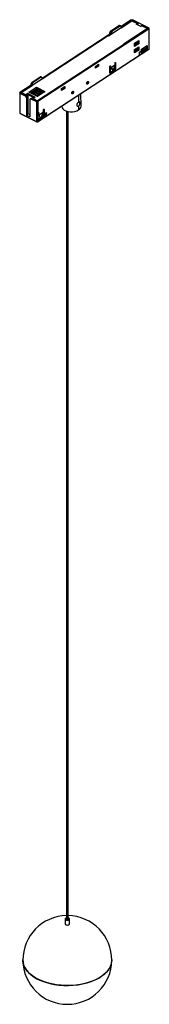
# Paper-space layout '_Isométrica' of a CAD drawing. Header units: millimetres. Extents: x -34 to 53, y -401 to 265.
import ezdxf

# ---------------------------------------------------------------- set-up
doc = ezdxf.new("R2010")
doc.units = ezdxf.units.MM

psp = doc.layouts.new('_Isométrica')

# ---------------------------------------------------------------- linework, layer by layer
at = {"color": 7, "linetype": 'Continuous', "lineweight": 25}
for p, q in [((41.36, 263.87), (25.55, 253.52)), ((27.19, 257.19), (32.6, 260.73)), ((33.35, 260.35), (27.94, 256.81)), ((33.35, 260.35), (32.6, 260.73)), ((33.8, 260.42), (33.05, 260.8)), ((40.93, 264.55), (34.01, 260.02)), ((34.02, 259.15), (34.01, 259.98)), ((34.02, 259.15), (41.35, 263.95)), ((41.35, 263.95), (45.47, 261.85)), ((41.35, 263.86), (41.35, 263.95)), ((44.96, 262.03), (41.36, 263.87)), ((52.88, 258.84), (41.64, 264.57)), ((44.3, 261.6), (44.96, 262.03)), ((47.45, 260), (44.3, 261.6)), ((45.47, 261.85), (44.91, 261.48)), ((44.91, 261.48), (47.16, 260.34)), ((44.91, 261.48), (44.91, 261.29)), ((44.96, 262.03), (44.96, 261.51)), ((47.16, 260.34), (47.72, 260.7)), ((47.16, 260.34), (47.16, 260.14)), ((48.11, 260.43), (47.45, 260)), ((47.72, 260.7), (51.85, 258.6)), ((47.72, 260.7), (47.72, 260.18)), ((51.71, 258.6), (48.11, 260.43)), ((25.29, 253.65), (-33.26, 215.34)), ((52.93, 258.44), (-22.23, 209.26)), ((-19.32, 225.13), (26.53, 255.13)), ((25.31, 253.72), (-19.32, 224.51)), ((25.29, 253.65), (25.55, 253.52)), ((25.31, 253.64), (25.31, 253.72)), ((25.54, 253.6), (25.31, 253.72)), ((27.28, 254.74), (25.54, 253.6)), ((25.54, 253.6), (25.54, 253.53)), ((27.28, 255.56), (26.53, 255.94)), ((26.53, 255.13), (26.53, 255.94)), ((27.28, 254.74), (26.53, 255.13)), ((27.94, 256.81), (27.19, 257.19)), ((27.28, 255.56), (27.28, 254.74)), ((35.9, 248.25), (51.71, 258.6)), ((51.85, 258.6), (36.04, 248.26)), ((51.71, 258.6), (51.71, 258.51)), ((52.93, 244.96), (52.93, 258.44)), ((53.05, 245.16), (53.05, 258.63)), ((36.26, 248.14), (-22.42, 209.74)), ((-22.4, 209.81), (36.15, 248.12)), ((35.9, 248.25), (36.15, 248.12)), ((36.26, 248.14), (36.04, 248.26)), ((36.04, 248.18), (36.04, 248.26)), ((36.15, 248.07), (36.15, 248.12)), ((43.14, 248.72), (45.92, 250.54)), ((45.27, 248.72), (43.14, 247.32)), ((43.14, 246.4), (43.14, 248.72)), ((45.15, 248.59), (43.14, 247.27)), ((45.92, 248.21), (43.14, 246.4)), ((43.41, 248.04), (43.14, 247.98)), ((43.41, 248.04), (43.41, 248.9)), ((44.1, 248.53), (44.09, 249.35)), ((44.73, 249.76), (45.15, 249.54)), ((45.15, 250.04), (45.15, 248.59)), ((45.92, 248.21), (45.15, 248.59)), ((45.92, 250.54), (45.92, 248.21)), ((47.83, 244.73), (51.54, 247.16)), ((51.34, 245.83), (50.7, 246.61)), ((50.78, 246.66), (50.78, 246.51)), ((51.54, 247.16), (51.54, 244.79)), ((-22.33, 195.56), (52.83, 244.74)), ((-16.33, 199.65), (46.37, 240.67)), ((43.14, 244.56), (45.92, 246.38)), ((43.14, 242.27), (43.14, 244.56)), ((45.15, 244.48), (43.14, 243.16)), ((45.92, 244.09), (43.14, 242.27)), ((43.14, 243.87), (43.47, 243.94)), ((43.47, 243.94), (43.47, 244.77)), ((44.15, 244.41), (44.15, 245.22)), ((44.32, 245.33), (44.32, 243.93)), ((45.15, 245.88), (45.15, 244.48)), ((45.15, 244.48), (45.92, 244.09)), ((45.92, 246.38), (45.92, 244.09)), ((46.37, 242.71), (47.36, 243.36)), ((46.37, 240.67), (46.37, 242.71)), ((46.37, 242.71), (46.45, 242.68)), ((46.37, 240.67), (46.45, 240.63)), ((46.45, 242.68), (47.44, 243.33)), ((46.52, 242.56), (46.45, 242.68)), ((46.52, 240.68), (46.45, 240.63)), ((47.51, 243.21), (46.52, 242.56)), ((46.52, 240.68), (46.52, 242.56)), ((46.52, 240.68), (47.51, 241.33)), ((47.36, 243.36), (47.44, 243.33)), ((47.51, 243.21), (47.44, 243.33)), ((47.51, 241.42), (52.93, 244.96)), ((47.51, 243.21), (47.51, 241.33)), ((47.83, 242.37), (47.83, 244.73)), ((48.29, 243.83), (47.83, 244.37)), ((48.11, 242.54), (47.83, 242.37)), ((48.4, 242.19), (48.11, 242.36)), ((48.29, 243.83), (51.34, 245.83)), ((51.41, 244.16), (48.4, 242.19)), ((48.43, 243.47), (48.4, 242.19)), ((48.43, 243.47), (51.48, 245.47)), ((51.48, 245.47), (51.41, 244.16)), ((51.54, 244.79), (51.44, 244.84)), ((51.54, 244.79), (51.44, 244.72)), ((16.77, 233.06), (18.89, 234.45)), ((18.89, 233.14), (16.77, 231.76)), ((16.8, 233.01), (18.79, 234.31)), ((16.8, 232.39), (18.79, 233.69)), ((18.89, 233.14), (18.36, 233.41)), ((18.72, 234.34), (18.79, 234.31)), ((18.79, 233.69), (18.79, 234.31)), ((18.89, 234.45), (18.89, 233.14)), ((26.93, 233.26), (26.65, 233.4)), ((26.93, 229.26), (26.93, 233.26)), ((27.2, 232.29), (29.57, 233.85)), ((29.33, 231.04), (29.57, 233.85)), ((29.6, 230.92), (29.84, 233.65)), ((29.84, 235.16), (29.84, 231.16)), ((30.37, 235.51), (30.09, 235.65)), ((30.37, 235.51), (30.37, 231.43)), ((16.77, 231.76), (16.77, 233.06)), ((16.77, 233.02), (16.8, 233.01)), ((16.8, 232.39), (16.77, 232.38)), ((16.8, 232.39), (16.8, 233.01)), ((26.4, 228.83), (26.4, 232.91)), ((26.4, 229.53), (26.93, 229.26)), ((26.4, 229.35), (27.15, 228.97)), ((26.4, 228.78), (27.06, 228.45)), ((26.93, 231.74), (28.85, 230.43)), ((28.85, 230.27), (26.98, 229.1)), ((29.71, 230.18), (27.06, 228.45)), ((27.2, 232.29), (29.18, 230.94)), ((27.66, 229.15), (27.37, 229.01)), ((27.63, 229.14), (29.08, 230.04)), ((28.85, 230.43), (28.85, 230.27)), ((29.35, 230.22), (29.33, 230.21)), ((29.35, 230.22), (29.57, 230.43)), ((29.36, 230.47), (29.36, 230.56)), ((29.71, 230.18), (29.44, 230.31)), ((29.83, 230.97), (29.6, 230.76)), ((29.6, 230.76), (29.6, 230.92)), ((29.84, 231.7), (30.37, 231.43)), ((-26.57, 220.38), (-34.22, 215.37)), ((-33.37, 215.32), (-26.04, 220.11)), ((-26.04, 220.93), (-26.57, 221.2)), ((-26.57, 220.38), (-26.57, 221.2)), ((-26.04, 220.11), (-26.57, 220.38)), ((-26.04, 220.11), (-26.04, 220.93)), ((-25.91, 222.45), (-20.5, 225.98)), ((-25.91, 222.45), (-25.38, 222.18)), ((-19.98, 225.72), (-25.38, 222.18)), ((-20.5, 225.98), (-19.98, 225.72)), ((-19.52, 225.79), (-20.05, 226.06)), ((-19.32, 224.51), (-19.32, 225.33)), ((10.86, 221.23), (11.09, 221.33)), ((11.46, 221.14), (11.09, 221.33)), ((-34.35, 215.18), (-34.35, 201.71)), ((-34.18, 214.96), (-30.28, 212.98)), ((-34.18, 214.96), (-34.18, 201.49)), ((-30.27, 213.74), (-33.37, 215.32)), ((-33.26, 215.34), (-30.38, 213.88)), ((-33.26, 215.34), (-33.26, 215.27)), ((-30.38, 213.88), (-28.93, 214.83)), ((-30.38, 213.88), (-30.38, 213.8)), ((-28.83, 213.93), (-30.28, 212.98)), ((-28.9, 214.63), (-30.27, 213.74)), ((-29.62, 213.41), (-29.09, 212.57)), ((-28.93, 214.83), (-23.83, 212.23)), ((-28.93, 214.83), (-28.93, 214.62)), ((-24.16, 212.22), (-28.9, 214.63)), ((-28.83, 213.93), (-25.38, 212.17)), ((-28.83, 213.93), (-28.83, 201.19)), ((-28.16, 215.67), (-23.11, 218.98)), ((-22.46, 212.77), (-28.16, 215.67)), ((-27, 215.08), (-22.51, 218.02)), ((-26.52, 214.84), (-22.12, 217.72)), ((-25.71, 214.64), (-25.05, 215.07)), ((-25.71, 214.64), (-25.71, 214.42)), ((-24.81, 214.18), (-25.71, 214.64)), ((-25.05, 215.07), (-24.15, 214.62)), ((-24.15, 214.62), (-24.81, 214.18)), ((-24.81, 213.96), (-24.81, 214.18)), ((-24.26, 215.27), (-24.12, 215.36)), ((-21.56, 213.89), (-24.26, 215.27)), ((-24.15, 213.63), (-24.15, 214.62)), ((-24.15, 214.28), (-22.36, 213.37)), ((-24.12, 215.68), (-23.46, 216.11)), ((-24.12, 215.2), (-24.12, 215.68)), ((-23.22, 215.22), (-24.12, 215.68)), ((-23.46, 216.11), (-22.56, 215.66)), ((-22.56, 215.66), (-23.22, 215.22)), ((-23.22, 214.74), (-23.22, 215.22)), ((-23.11, 218.98), (-17.41, 216.08)), ((-23.11, 218.98), (-22.51, 218.02)), ((-22.36, 213.37), (-22.92, 213)), ((-22.68, 216.31), (-22.53, 216.4)), ((-19.98, 214.93), (-22.68, 216.31)), ((-22.56, 214.43), (-22.59, 214.41)), ((-22.56, 214.43), (-22.56, 215.66)), ((-22.56, 215.32), (-20.77, 214.41)), ((-22.56, 214.51), (-21.47, 213.95)), ((-22.53, 216.72), (-21.87, 217.15)), ((-22.53, 216.23), (-22.53, 216.72)), ((-21.63, 216.26), (-22.53, 216.72)), ((-22.51, 218.02), (-18.01, 215.73)), ((-18.01, 215.73), (-22.5, 212.79)), ((-17.41, 216.08), (-22.46, 212.77)), ((-22.12, 217.72), (-18.1, 215.67)), ((-21.87, 217.15), (-20.97, 216.69)), ((-20.97, 216.69), (-21.63, 216.26)), ((-21.63, 215.78), (-21.63, 216.26)), ((-20.77, 214.41), (-21.56, 213.89)), ((-20.97, 215.47), (-21, 215.45)), ((-20.97, 215.47), (-20.97, 216.69)), ((-20.97, 216.36), (-19.18, 215.45)), ((-20.97, 215.55), (-19.88, 214.99)), ((-19.18, 215.45), (-19.98, 214.93)), ((-18.01, 215.73), (-17.41, 216.08)), ((-6.08, 218.11), (-3.97, 219.49)), ((-3.97, 218.19), (-6.08, 216.8)), ((-6.08, 216.8), (-6.08, 218.11)), ((-6.08, 218.1), (-6.02, 218.07)), ((-6.02, 217.46), (-6.08, 217.42)), ((-6.08, 217.42), (-6.08, 217.42)), ((-6.02, 218.07), (-4.04, 219.37)), ((-6.02, 217.46), (-4.04, 218.76)), ((-6.02, 217.46), (-6.02, 218.07)), ((-4.5, 218.46), (-3.97, 218.19)), ((-4.1, 219.4), (-4.04, 219.37)), ((-4.04, 218.76), (-4.04, 219.37)), ((-3.97, 219.49), (-3.97, 218.19)), ((0.74, 214.61), (0.97, 214.71)), ((1.34, 214.52), (0.97, 214.71)), ((5.3, 213.64), (5.33, 208.85)), ((7, 206.09), (6.93, 214.71)), ((-29.53, 211.78), (-30.28, 212.98)), ((-29.53, 211.78), (-29.07, 212.08)), ((-29.53, 199.86), (-29.53, 211.78)), ((-29.09, 212.57), (-29.07, 212.08)), ((-29.07, 200.16), (-29.07, 212.08)), ((-26.83, 211.22), (-27.58, 210.79)), ((-27.12, 211.09), (-27.58, 210.79)), ((-27.58, 210.79), (-27.58, 198.86)), ((-27.12, 211.09), (-26.69, 211.35)), ((-26.83, 211.22), (-25.38, 212.17)), ((-26.83, 211.22), (-22.93, 209.23)), ((-26.69, 211.35), (-26.17, 211.65)), ((-25.52, 211.32), (-24.16, 212.22)), ((-25.52, 211.32), (-22.42, 209.74)), ((-23.83, 212.23), (-25.28, 211.28)), ((-25.28, 211.28), (-22.4, 209.81)), ((-25.28, 211.28), (-25.28, 211.2)), ((-24.15, 212.02), (-24.16, 212.22)), ((-22.93, 209.23), (-22.93, 195.76)), ((-22.4, 209.81), (-22.4, 209.76)), ((-22.23, 209.26), (-22.23, 195.79)), ((4.71, 207.5), (4.43, 207.74)), ((6.25, 208.31), (5.27, 208.8)), ((-34.18, 201.49), (-22.93, 195.76)), ((-34.08, 201.26), (-22.83, 195.53)), ((-29.53, 199.86), (-29.07, 200.16)), ((-27.58, 198.86), (-29.53, 199.86)), ((-28.83, 201.19), (-29.07, 201.03)), ((-28.83, 201.19), (-27.58, 200.56)), ((-21.9, 197.23), (-21.9, 201.31)), ((-21.37, 201.66), (-21.65, 201.8)), ((-21.37, 200.35), (-18.57, 202.18)), ((-21.37, 200.35), (-21.37, 201.66)), ((-21.37, 200.35), (-20.45, 197.27)), ((-20.07, 197.39), (-18.57, 202.18)), ((-18.46, 202.12), (-19.96, 197.31)), ((-18.46, 203.56), (-18.46, 199.64)), ((-18.46, 200.1), (-17.93, 199.83)), ((-17.93, 203.91), (-18.21, 204.05)), ((-17.93, 203.91), (-17.93, 199.83)), ((-17.47, 200.94), (-16.48, 201.59)), ((-17.47, 198.9), (-17.47, 200.94)), ((-17.47, 200.94), (-17.4, 200.9)), ((-16.4, 201.55), (-17.4, 200.9)), ((-17.32, 200.78), (-17.4, 200.9)), ((-17.32, 200.78), (-16.33, 201.43)), ((-17.32, 200.78), (-17.32, 198.9)), ((-16.4, 201.55), (-16.48, 201.59)), ((-16.4, 201.55), (-16.33, 201.43)), ((-16.33, 199.55), (-16.33, 201.43)), ((-6, 206.24), (-6, 205.99)), ((-2.72, 202.79), (-2.72, -343.67)), ((-1.77, -343.67), (-1.77, 202.54)), ((5.36, 206.23), (5.38, 203.6)), ((-22.23, 195.79), (-20.32, 197.03)), ((-21.9, 198.01), (-20.45, 197.27)), ((-21.9, 197.83), (-20.29, 197.01)), ((-21.89, 197.18), (-21.23, 196.85)), ((-20.68, 197.21), (-21.23, 196.85)), ((-20.41, 197.17), (-20.45, 197.27)), ((-20.41, 197.17), (-20.07, 197.39)), ((-20.05, 197.23), (-20.07, 197.39)), ((-20.05, 197.06), (-20.06, 197.05)), ((-20.05, 197.23), (-20.05, 197.06)), ((-19.96, 197.14), (-20.05, 197.06)), ((-19.96, 197.14), (-18.66, 198.95)), ((-19.96, 197.31), (-19.96, 197.14)), ((-19.78, 197.38), (-17.47, 198.9)), ((-18.59, 198.58), (-19.23, 198.16)), ((-18.59, 198.58), (-18.84, 198.7)), ((-17.47, 198.9), (-17.4, 198.86)), ((-17.4, 198.86), (-17.32, 198.9)), ((-16.33, 199.55), (-17.32, 198.9)), ((-3.75, -343.67), (-3.75, -346.97)), ((-0.75, -346.97), (-0.75, -343.67))]:
    psp.add_line(p, q, dxfattribs=at)
at = {"color": 7, "linetype": 'Continuous', "lineweight": 25, "flags": 128}
for points in [[(34.01, 259.98), (33.99, 260.12), (33.96, 260.25), (33.89, 260.35), (33.81, 260.42), (33.71, 260.45), (33.6, 260.45), (33.48, 260.41), (33.35, 260.35)], [(52.93, 258.44), (52.99, 258.48), (53.03, 258.53), (53.05, 258.59), (53.05, 258.65), (53.04, 258.7), (53, 258.75), (52.95, 258.8), (52.88, 258.84)], [(53.04, 245.08), (53.05, 245.12), (53.05, 245.16)], [(26.66, 233.41), (26.72, 233.44), (26.77, 233.45), (26.81, 233.45), (26.85, 233.44), (26.88, 233.41), (26.91, 233.37), (26.92, 233.32), (26.93, 233.26)], [(30.1, 235.66), (30.16, 235.69), (30.21, 235.7), (30.25, 235.7), (30.29, 235.69), (30.32, 235.66), (30.35, 235.62), (30.36, 235.57), (30.37, 235.51)], [(27.06, 228.45), (26.93, 228.38), (26.81, 228.34), (26.69, 228.34), (26.59, 228.38), (26.51, 228.45), (26.45, 228.55), (26.41, 228.68), (26.4, 228.83)], [(29.31, 230.19), (29.31, 230.19), (29.23, 230.14)], [(11.46, 221.14), (11.21, 221.04), (11, 221.07), (10.85, 221.24), (10.8, 221.52), (10.85, 221.87), (11, 222.23), (11.21, 222.54), (11.46, 222.77)], [(11.46, 222.77), (11.72, 222.88), (11.93, 222.84), (12.08, 222.67), (12.13, 222.39), (12.08, 222.04), (11.93, 221.68), (11.72, 221.37), (11.46, 221.14)], [(1.34, 214.52), (1.09, 214.41), (0.87, 214.45), (0.73, 214.62), (0.68, 214.9), (0.73, 215.25), (0.87, 215.6), (1.09, 215.92), (1.34, 216.15)], [(1.34, 216.15), (1.6, 216.25), (1.81, 216.22), (1.95, 216.05), (2, 215.77), (1.95, 215.42), (1.81, 215.06), (1.6, 214.74), (1.34, 214.52)], [(-21.63, 201.81), (-21.58, 201.84), (-21.53, 201.85), (-21.48, 201.85), (-21.44, 201.84), (-21.41, 201.81), (-21.39, 201.77), (-21.37, 201.72), (-21.37, 201.66)], [(-18.46, 203.56), (-18.44, 203.7), (-18.38, 203.84), (-18.29, 203.97), (-18.19, 204.06), (-18.09, 204.1), (-18, 204.09), (-17.95, 204.02), (-17.93, 203.91)], [(-6, 205.99), (-5.81, 205.11), (-5.25, 204.27), (-4.35, 203.54), (-3.18, 202.95), (-1.79, 202.54), (-0.27, 202.34), (1.3, 202.35), (2.82, 202.57), (4.21, 203), (5.38, 203.6)], [(-20.33, 197.04), (-20.17, 197.15), (-20.05, 197.23)], [(-2.72, -342.85), (-2.82, -342.87), (-3.31, -343.06), (-3.63, -343.34), (-3.75, -343.67), (-3.63, -344), (-3.31, -344.28)], [(-3.31, -344.28), (-2.82, -344.47), (-2.25, -344.54), (-1.67, -344.47), (-1.19, -344.28), (-0.86, -344), (-0.75, -343.67), (-0.86, -343.34), (-1.19, -343.06), (-1.67, -342.87), (-1.77, -342.85)], [(-2.72, -343.67), (-2.68, -343.78), (-2.58, -343.86)], [(-2.58, -343.86), (-2.43, -343.92), (-2.25, -343.94), (-2.06, -343.92), (-1.91, -343.86), (-1.81, -343.78), (-1.77, -343.67)], [(-3.75, -346.97), (-3.63, -347.3), (-3.31, -347.58), (-2.82, -347.77), (-2.25, -347.83), (-1.67, -347.77), (-1.19, -347.58), (-0.86, -347.3), (-0.75, -346.97), (-0.75, -346.97)], [(27.75, -371.43), (27.65, -372.84), (27.22, -374.7), (26.43, -376.52), (25.31, -378.28), (23.87, -379.96), (22.12, -381.54), (20.08, -383), (17.79, -384.32), (15.26, -385.5), (12.52, -386.51), (9.61, -387.34), (6.56, -387.99), (3.41, -388.44), (0.19, -388.69), (-3.06, -388.75), (-6.3, -388.59), (-9.49, -388.24), (-12.59, -387.69), (-15.58, -386.95), (-18.4, -386.03), (-21.04, -384.93), (-23.46, -383.68), (-25.63, -382.28), (-27.52, -380.76), (-29.12, -379.13), (-30.41, -377.41), (-31.36, -375.61), (-31.97, -373.77), (-32.24, -371.9), (-32.25, -371.43)], [(-32.25, -371.43), (-32.15, -372.84), (-31.71, -374.7), (-30.92, -376.52), (-29.8, -378.28), (-28.36, -379.96), (-26.61, -381.54), (-24.58, -383), (-22.28, -384.32), (-19.75, -385.5), (-17.01, -386.51), (-14.1, -387.34), (-11.05, -387.99), (-7.9, -388.44), (-4.68, -388.69), (-1.43, -388.75), (1.8, -388.59), (4.99, -388.24), (8.1, -387.69), (11.08, -386.95), (13.91, -386.03), (16.55, -384.93), (18.97, -383.68), (21.14, -382.28), (23.03, -380.76), (24.63, -379.13), (25.91, -377.41), (26.87, -375.61), (27.48, -373.77), (27.74, -371.9), (27.75, -371.43)]]:
    psp.add_lwpolyline(points, dxfattribs=at)
at = {"color": 7, "linetype": 'Continuous', "lineweight": 25}
for centre, radius, start, end in [((32.89, 260.37), 0.458, 69.19262, 129.46211), ((28.16, 255.88), 1.63, 126.35801, 177.83925), ((28.91, 255.5), 1.63, 126.35801, 177.83925), ((52.55, 245.16), 0.5, 303.19806, 0), ((52.67, 244.94), 0.259, 307.31021, 4.72704), ((52.78, 245.21), 0.29, 301.253, 333.12273), ((52.91, 245.05), 0.127, 344.92695, 12.15707), ((27.05, 232.89), 0.651, 126.35801, 177.83925), ((30.49, 235.14), 0.651, 126.35801, 177.83925), ((27.85, 231.43), 1.42, 315.13322, 339.79747), ((29.3, 230.48), 0.496, 205.86681, 244.15671), ((29.28, 230.54), 0.496, 49.31975, 84.40041), ((28.82, 230.8), 0.787, 312.5736, 356.66954), ((28.74, 231.49), 1.63, 306.35801, 357.83925), ((-24.94, 221.13), 1.63, 126.35801, 177.83925), ((-20.21, 225.63), 0.457, 69.12302, 129.53171), ((10.37, 222.5), 1.37, 301.40717, 15.71187), ((0.25, 215.88), 1.37, 301.40717, 15.71187), ((-22.6, 209.93), 0.766, 244.60442, 299.53202), ((-33.85, 201.71), 0.5, 179.96078, 243.12045), ((-34.2, 201.56), 0.122, 161.27194, 201.38778), ((-21.24, 201.29), 0.651, 126.35801, 177.83925), ((-19.55, 199.89), 1.63, 306.35801, 357.83925), ((4.05, 206.24), 2.95, 296.63225, 357.04144), ((-22.6, 196.45), 0.766, 244.60442, 299.53202), ((-22.6, 196.03), 0.526, 234.99302, 272.15062), ((-22.6, 195.98), 0.5, 243.05012, 303.19806), ((-22.59, 196.02), 0.51, 271.79725, 309.75115), ((-22.44, 195.72), 0.197, 303.38213, 329.7128), ((-22.54, 195.78), 0.315, 330.93383, 1.6738), ((-20.45, 196.69), 0.792, 57.94074, 61.89914), ((-20.18, 197.09), 0.308, 44.13182, 59.3997), ((-20.52, 197.25), 0.507, 6.223, 12.44859), ((-20.46, 197.26), 0.443, 359.53876, 6.23176), ((-2.25, -371.43), 30, 90.90604, 89.09396)]:
    psp.add_arc(centre, radius, start, end, dxfattribs=at)
for points in [[(40.93, 264.55), (40.98, 264.57), (41.08, 264.62), (41.27, 264.65), (41.47, 264.64), (41.58, 264.6), (41.64, 264.57)], [(43.8, 248.19), (43.74, 248.16), (43.62, 248.09), (43.48, 248.06), (43.41, 248.04)], [(44.09, 248.48), (44.06, 248.43), (44.01, 248.31), (43.87, 248.23), (43.8, 248.19)], [(43.65, 243.99), (43.73, 244.01), (43.88, 244.06), (44.05, 244.19), (44.15, 244.33), (44.15, 244.43), (44.15, 244.48)], [(-25.38, 222.18), (-25.47, 222.11), (-25.64, 221.97), (-25.86, 221.64), (-26.02, 221.27), (-26.04, 221.04), (-26.04, 220.93)], [(-19.32, 225.33), (-19.33, 225.43), (-19.35, 225.63), (-19.5, 225.8), (-19.72, 225.85), (-19.89, 225.76), (-19.98, 225.72)], [(-34.18, 214.96), (-34.22, 214.99), (-34.31, 215.05), (-34.36, 215.16), (-34.34, 215.28), (-34.26, 215.34), (-34.22, 215.37)], [(-34.31, 201.6), (-34.3, 201.58), (-34.26, 201.54), (-34.21, 201.51), (-34.18, 201.49)], [(-21.23, 196.85), (-21.32, 196.8), (-21.49, 196.71), (-21.71, 196.76), (-21.87, 196.93), (-21.89, 197.13), (-21.9, 197.23)], [(-20.33, 197.04), (-20.31, 197.03), (-20.28, 197), (-20.21, 196.99), (-20.14, 197.01), (-20.09, 197.04), (-20.06, 197.05)]]:
    psp.add_open_spline(points, degree=3, dxfattribs=at)
for points, knots in [([(43.47, 243.94), (43.5, 243.95), (43.56, 243.96), (43.62, 243.98), (43.65, 243.99)], [0, 0, 0, 0, 0.559937, 1, 1, 1, 1]), ([(48.43, 243.47), (48.43, 243.5), (48.43, 243.57), (48.38, 243.7), (48.32, 243.78), (48.29, 243.83)], [0, 0, 0, 0, 0.276542, 0.562684, 1, 1, 1, 1]), ([(51.34, 245.83), (51.36, 245.8), (51.41, 245.73), (51.47, 245.61), (51.47, 245.52), (51.48, 245.47)], [0, 0, 0, 0, 0.276517, 0.562653, 1, 1, 1, 1]), ([(29.84, 233.65), (29.84, 233.69), (29.84, 233.76), (29.81, 233.85), (29.75, 233.9), (29.67, 233.9), (29.61, 233.86), (29.57, 233.85)], [0, 0, 0, 0, 0.214943, 0.404562, 0.577072, 0.778229, 1, 1, 1, 1]), ([(27.2, 232.29), (27.17, 232.27), (27.11, 232.23), (27.04, 232.14), (26.97, 232.02), (26.93, 231.88), (26.93, 231.79), (26.93, 231.74)], [0, 0, 0, 0, 0.190132, 0.363359, 0.533116, 0.749699, 1, 1, 1, 1]), ([(26.98, 229.1), (26.96, 229.13), (26.93, 229.18), (26.93, 229.23), (26.93, 229.26)], [0, 0, 0, 0, 0.564353, 1, 1, 1, 1]), ([(27.37, 229.01), (27.34, 229), (27.26, 228.97), (27.15, 228.97), (27.05, 229.01), (27, 229.07), (26.98, 229.1)], [0, 0, 0, 0, 0.202963, 0.49917, 0.747764, 1, 1, 1, 1]), ([(29.36, 230.56), (29.29, 230.52), (29.14, 230.44), (28.95, 230.43), (28.85, 230.43)], [0, 0, 0, 0, 0.489686, 1, 1, 1, 1]), ([(28.85, 230.27), (28.95, 230.29), (29.14, 230.35), (29.29, 230.43), (29.36, 230.47)], [0, 0, 0, 0, 0.508731, 1, 1, 1, 1]), ([(29.08, 230.04), (29.09, 230.04), (29.11, 230.06), (29.15, 230.08), (29.18, 230.1), (29.23, 230.14), (29.3, 230.18), (29.33, 230.21), (29.35, 230.22)], [0, 0, 0, 0, 0.101175, 0.206621, 0.318355, 0.43758, 0.701006, 1, 1, 1, 1]), ([(29.18, 230.94), (29.19, 230.93), (29.22, 230.92), (29.26, 230.91), (29.29, 230.93), (29.32, 230.98), (29.32, 231.02), (29.33, 231.04)], [0, 0, 0, 0, 0.209236, 0.38462, 0.557547, 0.778217, 1, 1, 1, 1]), ([(29.6, 230.92), (29.58, 230.85), (29.54, 230.71), (29.42, 230.61), (29.36, 230.56)], [0, 0, 0, 0, 0.50994, 1, 1, 1, 1]), ([(29.36, 230.47), (29.42, 230.52), (29.54, 230.61), (29.58, 230.71), (29.6, 230.76)], [0, 0, 0, 0, 0.491394, 1, 1, 1, 1]), ([(29.62, 230.48), (29.64, 230.51), (29.69, 230.56), (29.76, 230.68), (29.82, 230.82), (29.83, 230.92), (29.83, 230.97)], [0, 0, 0, 0, 0.245897, 0.495611, 0.74231, 1, 1, 1, 1]), ([(29.84, 231.16), (29.84, 231.13), (29.84, 231.07), (29.84, 231), (29.83, 230.97)], [0, 0, 0, 0, 0.555127, 1, 1, 1, 1]), ([(5.33, 208.85), (5.27, 208.8), (5.12, 208.7), (4.84, 208.44), (4.49, 208.02), (4.25, 207.55), (4.15, 207.18), (4.14, 207.01), (4.14, 206.92)], [0, 0, 0, 0, 0.121827, 0.250498, 0.500131, 0.749614, 0.878516, 1, 1, 1, 1]), ([(4.14, 206.92), (4.14, 206.84), (4.15, 206.67), (4.26, 206.38), (4.51, 206.12), (4.86, 206.05), (5.15, 206.11), (5.29, 206.19), (5.36, 206.23)], [0, 0, 0, 0, 0.1215028, 0.2504656, 0.4998407, 0.7492335, 0.8780347, 1, 1, 1, 1]), ([(6.25, 208.31), (6.25, 208.39), (6.24, 208.55), (6.18, 208.82), (6.03, 209.03), (5.78, 209.05), (5.54, 208.97), (5.4, 208.89), (5.33, 208.85)], [0, 0, 0, 0, 0.1217032, 0.250907, 0.5004137, 0.7496591, 0.8782293, 1, 1, 1, 1]), ([(5.36, 206.23), (5.42, 206.28), (5.56, 206.38), (5.8, 206.67), (6.05, 207.13), (6.19, 207.64), (6.25, 208.04), (6.25, 208.22), (6.25, 208.31)], [0, 0, 0, 0, 0.121901, 0.250662, 0.500117, 0.749503, 0.878466, 1, 1, 1, 1]), ([(-34.34, 201.71), (-34.35, 201.7), (-34.35, 201.66), (-34.33, 201.62), (-34.31, 201.6)], [0, 0, 0, 0, 0.2794463, 1, 1, 1, 1]), ([(-34.18, 201.49), (-34.17, 201.44), (-34.16, 201.34), (-34.12, 201.27), (-34.08, 201.26), (-34.08, 201.26)], [0, 0, 0, 0, 0.48212, 0.964239, 1, 1, 1, 1]), ([(-18.46, 202.12), (-18.46, 202.14), (-18.46, 202.16), (-18.47, 202.19), (-18.49, 202.21), (-18.53, 202.2), (-18.56, 202.19), (-18.57, 202.18)], [0, 0, 0, 0, 0.197396, 0.370552, 0.536073, 0.747625, 1, 1, 1, 1]), ([(-22.93, 195.76), (-22.93, 195.73), (-22.93, 195.66), (-22.91, 195.62), (-22.9, 195.6)], [0, 0, 0, 0, 0.5926417, 1, 1, 1, 1]), ([(-20.33, 197.04), (-20.34, 197.06), (-20.37, 197.09), (-20.39, 197.14), (-20.41, 197.17)], [0, 0, 0, 0, 0.523489, 1, 1, 1, 1]), ([(-20.02, 197.25), (-20.02, 197.25), (-20.03, 197.24), (-20.04, 197.23), (-20.05, 197.23)], [0, 0, 0, 0, 0.559982, 1, 1, 1, 1]), ([(-19.96, 197.31), (-19.97, 197.3), (-19.99, 197.28), (-20.01, 197.26), (-20.02, 197.25)], [0, 0, 0, 0, 0.559939, 1, 1, 1, 1]), ([(-18.46, 199.64), (-18.46, 199.6), (-18.46, 199.52), (-18.49, 199.37), (-18.53, 199.21), (-18.59, 199.06), (-18.64, 198.99), (-18.66, 198.95)], [0, 0, 0, 0, 0.172075, 0.358951, 0.554787, 0.784827, 1, 1, 1, 1])]:
    psp.add_open_spline(points, degree=3, knots=knots, dxfattribs=at)

doc.saveas('drawing.dxf')
